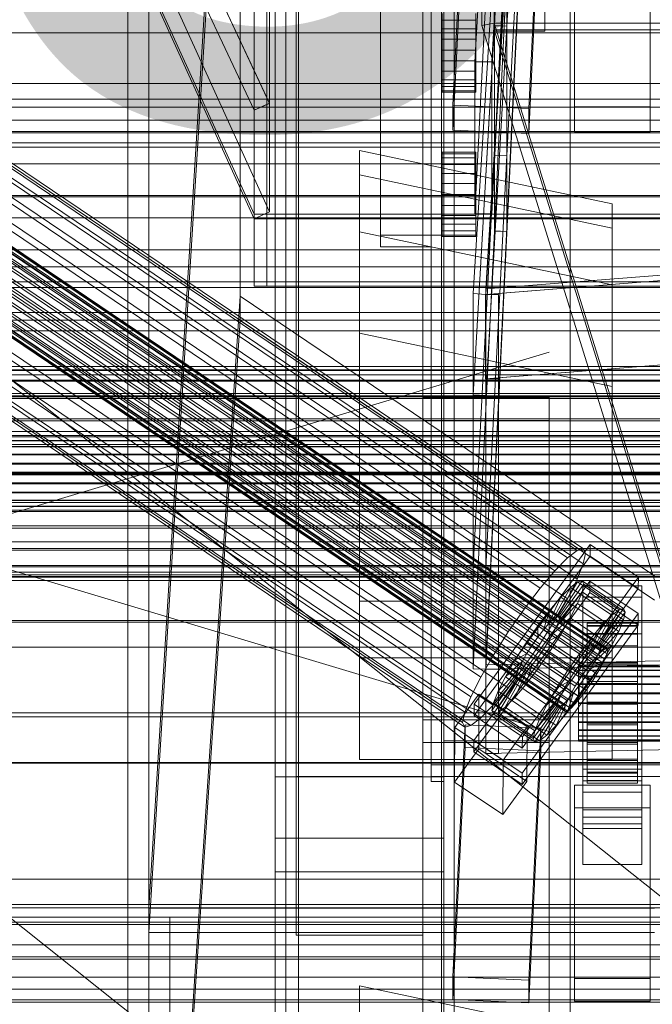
# Model space of a CAD drawing. Header units: millimetres. Extents: x -3490 to 61924, y -72580 to 6847.
# Tile 97 of 256: x -281 to -130, y -35410 to -35176. Entities that reach past the tile are written whole.
import ezdxf

# ---------------------------------------------------------------- set-up
doc = ezdxf.new("R2010")
doc.units = ezdxf.units.MM
for name, color, linetype, lineweight in [('COTAS_O', 1, 'Continuous', 0), ('COTAS_P', 1, 'Continuous', 0), ('frontal_bajante_movil', 7, 'Continuous', 0), ('frontal_briquetadora', 7, 'Continuous', 0), ('frontal_C01', 7, 'Continuous', 0), ('frontal_C02', 7, 'Continuous', 0), ('frontal_C03', 7, 'Continuous', 0), ('frontal_C05', 7, 'Continuous', 0), ('frontal_mix-C02', 7, 'Continuous', 0), ('frontal_secador', 7, 'Continuous', 0), ('frontal_tolva-C01', 7, 'Continuous', 0)]:
    doc.layers.add(name, color=color, linetype=linetype, lineweight=lineweight)
doc.dimstyles.new('R19_100', dxfattribs={"dimtxt": 250, "dimasz": 150, "dimexe": 150, "dimexo": 80, "dimgap": 100, "dimtad": 1, "dimtih": 1, "dimtoh": 1, "dimdsep": 46, "dimcen": 0.09, "dimadec": 0, "dimazin": 0, "dimtfac": 1, "dimtdec": 4, "dimtofl": 0, "dimtmove": 0, "dimatfit": 3, "dimfxl": 1, "dimtolj": 1, "dimtzin": 0, "dimarcsym": 0})

# ---------------------------------------------------------------- blocks, each defined once
blk = doc.blocks.new('DIM_R29_52')
at = {"layer": 'COTAS_P'}
for p, q in [((-1750, -34600), (-1600, -34555)), ((2600, -34600), (2450, -34555)), ((-1750, -35500), (-1750, -34600)), ((-1750, -34600), (2600, -34600)), ((-1750, -34600), (-1600, -34645)), ((2600, -34600), (2450, -34645)), ((2600, -35500), (2600, -34600))]:
    blk.add_line(p, q, dxfattribs=at)
blk.add_text('4350 P', height=250, dxfattribs=at).set_placement((425, -34500))
blk = doc.blocks.new('DIM_R29_59')
at = {"layer": 'COTAS_O'}
for p, q in [((-1850, -34900), (-1850, -35600)), ((-150, -34900), (-150, -35600)), ((-1850, -35600), (-1700, -35555)), ((-150, -35600), (-300, -35555)), ((-150, -35600), (-1850, -35600)), ((-1850, -35600), (-1700, -35645)), ((-150, -35600), (-300, -35645))]:
    blk.add_line(p, q, dxfattribs=at)
blk.add_text('1700 O', height=250, rotation=180, dxfattribs=at).set_placement((-1000, -35700))
blk = doc.blocks.new('DIM_R29_63')
at = {"layer": 'COTAS_O'}
for p, q in [((-1480, -35300), (-1330, -35255)), ((490, -35300), (340, -35255)), ((-1480, -36000), (-1480, -35300)), ((-1480, -35300), (490, -35300)), ((-1480, -35300), (-1330, -35345)), ((490, -35300), (340, -35345)), ((490, -36000), (490, -35300))]:
    blk.add_line(p, q, dxfattribs=at)
blk.add_text('1970 O', height=250, dxfattribs=at).set_placement((-495, -35200))
blk = doc.blocks.new('DIM_R29_65')
at = {"layer": 'COTAS_O'}
for p, q in [((-1400, -35300), (-1250, -35255)), ((1400, -35300), (1250, -35255)), ((-1400, -36000), (-1400, -35300)), ((-1400, -35300), (1400, -35300)), ((-1400, -35300), (-1250, -35345)), ((1400, -35300), (1250, -35345)), ((1400, -36000), (1400, -35300))]:
    blk.add_line(p, q, dxfattribs=at)
blk.add_text('2800 O', height=250, dxfattribs=at).set_placement((0, -35200))
blk = doc.blocks.new('DIM_R29_66')
at = {"layer": 'COTAS_P'}
for p, q in [((-305, -34680), (395, -34680)), ((395, -34680), (350, -34830)), ((395, -36000), (395, -34680)), ((395, -34680), (440, -34830)), ((395, -36000), (350, -35850)), ((395, -36000), (440, -35850)), ((-305, -36000), (395, -36000))]:
    blk.add_line(p, q, dxfattribs=at)
blk.add_text('1320 P', height=250, rotation=90, dxfattribs=at).set_placement((295, -35340))
blk = doc.blocks.new('DIM_R29_67')
at = {"layer": 'COTAS_P'}
for p, q in [((-305, -35300), (-155, -35255)), ((345, -35300), (195, -35255)), ((-305, -36000), (-305, -35300)), ((-305, -35300), (345, -35300)), ((-305, -35300), (-155, -35345)), ((345, -35300), (195, -35345)), ((345, -36000), (345, -35300))]:
    blk.add_line(p, q, dxfattribs=at)
blk.add_text('650 P', height=250, dxfattribs=at).set_placement((20, -35200))

msp = doc.modelspace()

# ---------------------------------------------------------------- linework, layer by layer
at = {"layer": 'frontal_bajante_movil'}
for p, q in [((-195, -35227.232), (-195, -34680)), ((-183, -34680), (-183, -35227.232)), ((-180, -35227.232), (-180, -34680)), ((-195, -34682.819), (-195, -35230.051)), ((-183, -35230.051), (-183, -34682.819)), ((-215, -35355.689), (-215, -34808.457)), ((-185, -34808.457), (-185, -35355.689)), ((-183, -35356.81), (-183, -34809.578)), ((-180, -34809.578), (-180, -35356.81)), ((-215, -34846.045), (-215, -35393.277)), ((-185, -35393.277), (-185, -34846.045)), ((-220, -35775), (-220, -34903.821)), ((-180, -35775), (-180, -34903.821)), ((-170.939, -34903.924), (-170.939, -35177.54)), ((-168, -35176.975), (-168, -34903.359)), ((-168, -34905.239), (-168, -35178.855)), ((-156, -35178.855), (-156, -34905.239)), ((-255, -35775), (-255, -35000)), ((-180, -35347.232), (-180, -35159.121)), ((-183, -35352.87), (-183, -35164.759)), ((-180, -35164.759), (-180, -35352.87)), ((-183, -35167.578), (-183, -35355.689)), ((-168, -35176.975), (-170.939, -35177.54)), ((-170.939, -35177.54), (-82.939, -35460.565)), ((-168, -35176.036), (-168, -35178.855)), ((-80, -35460), (-168, -35176.975)), ((208, -35176.975), (-168, -35176.975)), ((-168, -35178.586), (-168, -35176.975)), ((-156, -35176.036), (-156, -35178.855)), ((-168, -35178.586), (208, -35178.586)), ((-80, -35461.611), (-168, -35178.586)), ((-168, -35178.855), (-156, -35178.855)), ((-183, -35227.232), (-195, -35227.232)), ((-195, -35227.232), (-195, -35230.051)), ((-183, -35227.232), (-183, -35356.81)), ((-183, -35227.232), (-180, -35227.232)), ((-183, -35227.232), (-183, -35230.051)), ((-180, -35356.81), (-180, -35227.232)), ((-195, -35230.051), (-183, -35230.051)), ((-305, -35325), (345, -35325)), ((-305, -35325), (-185, -35325)), ((-185, -35380), (-185, -35325)), ((220, -35347.232), (-180, -35347.232)), ((-180, -35347.232), (-180, -35352.87)), ((223, -35352.87), (-183, -35352.87)), ((-183, -35352.87), (-183, -35355.689)), ((-180, -35352.87), (220, -35352.87)), ((-220, -35355.701), (-220, -35370.259)), ((-220, -35378.259), (-220, -35355.701)), ((-220, -35355.701), (-180, -35355.701)), ((-185, -35355.689), (-215, -35355.689)), ((-215, -35355.689), (-215, -35393.277)), ((-185, -35355.689), (-185, -35393.277)), ((-183, -35355.689), (223, -35355.689)), ((-180, -35370.259), (-180, -35355.701)), ((-180, -35355.701), (-180, -35378.259)), ((-183, -35356.81), (-180, -35356.81)), ((-220, -35370.259), (-220, -35378.259)), ((-220, -35370.259), (-180, -35370.259)), ((-180, -35378.259), (-180, -35370.259)), ((-220, -35378.259), (-180, -35378.259)), ((-220, -35775), (-220, -35378.259)), ((-180, -35775), (-180, -35378.259)), ((-305, -35380), (345, -35380)), ((-305, -35380), (-185, -35380)), ((-305, -35386), (345, -35386)), ((-305, -35389), (345, -35389)), ((-285, -35389), (-245, -35389)), ((-245, -35389), (285, -35389)), ((-245, -35429), (-245, -35389)), ((-215, -35393.277), (-185, -35393.277))]:
    msp.add_line(p, q, dxfattribs=at)
at = {"layer": 'frontal_briquetadora'}
for p, q in [((-674.804, -34950), (340, -35756.525)), ((-720.639, -35041.307), (340, -35884.261))]:
    msp.add_line(p, q, dxfattribs=at)
at = {"layer": 'frontal_C01'}
for p, q in [((-250, -33373.251), (-250, -35948.844)), ((-250, -35953.656), (-250, -33378.064)), ((-228.298, -34979.106), (-228.298, -35241.719)), ((-228.298, -35247.5), (-228.298, -34984.887)), ((-332.629, -35177.699), (-148.32, -35302.034)), ((-331.181, -35177.349), (-146.872, -35301.684)), ((-334.938, -35179.464), (-150.629, -35303.799)), ((-330.692, -35178.439), (-146.383, -35302.774)), ((-357.415, -35182.873), (-143.617, -35327.102)), ((-356.348, -35181.789), (-142.549, -35326.017)), ((-355.53, -35181.164), (-141.731, -35325.392)), ((-355.022, -35182.296), (-141.224, -35326.524)), ((-355.017, -35181.04), (-141.218, -35325.268)), ((-354.844, -35181.426), (-141.045, -35325.654)), ((-337.95, -35182.524), (-153.641, -35306.859)), ((-331.197, -35180.894), (-146.887, -35305.229)), ((-358.659, -35184.343), (-144.861, -35328.571)), ((-356.363, -35185.221), (-142.565, -35329.449)), ((-355.541, -35183.59), (-141.742, -35327.818)), ((-332.659, -35184.547), (-148.35, -35308.882)), ((-146.196, -35330.325), (-359.995, -35186.097)), ((-357.434, -35187.076), (-143.635, -35331.305)), ((-341.461, -35186.671), (-157.152, -35311.006)), ((-361.332, -35188.017), (-147.533, -35332.245)), ((-358.68, -35189.031), (-144.881, -35333.259)), ((-334.981, -35189.149), (-150.672, -35313.483)), ((-363.648, -35191.827), (-149.85, -35336.055)), ((-362.578, -35189.971), (-148.779, -35334.199)), ((-360.017, -35190.95), (-146.218, -35335.179)), ((-160.922, -35315.957), (-345.231, -35191.622)), ((-364.471, -35193.457), (-150.672, -35337.686)), ((-362.596, -35194.174), (-148.798, -35338.402)), ((-361.352, -35192.705), (-147.554, -35336.933)), ((-338.003, -35194.386), (-153.694, -35318.72)), ((-365.168, -35195.621), (-151.369, -35339.85)), ((-364.995, -35196.008), (-151.196, -35340.236)), ((-364.989, -35194.752), (-151.191, -35338.98)), ((-364.482, -35195.884), (-150.683, -35340.112)), ((-363.664, -35195.258), (-149.865, -35339.487)), ((-349.002, -35197.04), (-164.693, -35321.375)), ((-341.52, -35199.901), (-157.211, -35324.236)), ((-352.519, -35202.555), (-168.21, -35326.89)), ((430, -35205.382), (-430, -35205.382)), ((-345.291, -35205.319), (-160.982, -35329.653)), ((-355.541, -35207.792), (-171.232, -35332.127)), ((-200, -35308.257), (-200, -35207.198)), ((-200, -35207.198), (-140, -35219.826)), ((-200, -35212.975), (-200, -35207.198)), ((430, -35210.382), (-430, -35210.382)), ((-349.061, -35210.27), (-164.752, -35334.605)), ((-357.863, -35212.394), (-173.554, -35336.729)), ((-200, -35314.034), (-200, -35212.975)), ((-200, -35212.975), (-140, -35225.603)), ((-200, -35226.457), (-200, -35212.975)), ((-352.572, -35214.417), (-168.263, -35338.752)), ((-359.326, -35216.047), (-175.016, -35340.381)), ((-355.584, -35217.477), (-171.275, -35341.812)), ((-359.83, -35218.502), (-175.521, -35342.836)), ((-359.341, -35219.592), (-175.032, -35343.926)), ((-357.893, -35219.242), (-173.584, -35343.577)), ((-140, -35219.826), (-140, -35308.257)), ((-140, -35219.826), (-140, -35225.603)), ((-200, -35327.516), (-200, -35226.457)), ((-200, -35226.457), (-140, -35239.085)), ((-200, -35250.531), (-200, -35226.457)), ((-140, -35225.603), (-140, -35314.034)), ((-140, -35225.603), (-140, -35239.085)), ((-140, -35239.085), (-140, -35327.516)), ((-140, -35239.085), (-140, -35263.159)), ((-228.298, -35241.719), (-250, -35565.195)), ((-130, -35308.031), (-228.298, -35241.719)), ((-228.298, -35241.719), (-228.298, -35247.5)), ((-250, -35570.976), (-228.298, -35247.5)), ((-228.298, -35247.5), (-130, -35313.812)), ((-140, -35263.159), (-200, -35250.531)), ((-200, -35250.531), (-200, -35351.59)), ((-311.15, -35258.389), (311.15, -35258.389)), ((-311.15, -35259.18), (311.15, -35259.18)), ((-311.15, -35259.328), (311.15, -35259.328)), ((430, -35260.382), (-430, -35260.382)), ((-311.15, -35261.649), (311.15, -35261.649)), ((-311.15, -35261.933), (311.15, -35261.933)), ((-140, -35351.59), (-140, -35263.159)), ((430, -35265.382), (-430, -35265.382)), ((-311.15, -35265.626), (311.15, -35265.626)), ((-311.15, -35266.029), (311.15, -35266.029)), ((-185, -35271.198), (-185, -35265.806)), ((-185, -35265.806), (-155, -35265.806)), ((-185, -35666.702), (-185, -35265.806)), ((-155, -35265.806), (-155, -35271.198)), ((-155, -35265.806), (-155, -35666.702)), ((-311.15, -35270.841), (311.15, -35270.841)), ((-311.15, -35271.334), (311.15, -35271.334)), ((-155, -35271.198), (-185, -35271.198)), ((-185, -35271.198), (-185, -35672.095)), ((-155, -35672.095), (-155, -35271.198)), ((-440, -35274.788), (440, -35274.788)), ((-440, -35275.068), (440, -35275.068)), ((-440, -35275.12), (440, -35275.12)), ((-440, -35275.943), (440, -35275.943)), ((-440, -35276.044), (440, -35276.044)), ((-440, -35277.352), (440, -35277.352)), ((-440, -35277.495), (440, -35277.495)), ((311.15, -35276.939), (-311.15, -35276.939)), ((-311.15, -35277.488), (311.15, -35277.488)), ((-440, -35279.2), (440, -35279.2)), ((-440, -35279.374), (440, -35279.374)), ((440, -35281.36), (-440, -35281.36)), ((-440, -35281.555), (440, -35281.555)), ((-440, -35283.686), (440, -35283.686)), ((-440, -35283.888), (440, -35283.888)), ((-311.15, -35283.503), (311.15, -35283.503)), ((-311.15, -35284.071), (311.15, -35284.071)), ((-440, -35286.019), (440, -35286.019)), ((-440, -35286.213), (440, -35286.213)), ((-440, -35288.199), (440, -35288.199)), ((-440, -35288.374), (440, -35288.374)), ((-440, -35290.079), (440, -35290.079)), ((-440, -35290.222), (440, -35290.222)), ((-311.15, -35290.086), (311.15, -35290.086)), ((-440, -35291.53), (440, -35291.53)), ((-440, -35291.631), (440, -35291.631)), ((-440, -35292.454), (440, -35292.454)), ((-440, -35292.506), (440, -35292.506)), ((-311.15, -35290.635), (311.15, -35290.635)), ((-440, -35292.786), (440, -35292.786)), ((-311.15, -35296.24), (311.15, -35296.24)), ((-311.15, -35296.732), (311.15, -35296.732)), ((-311.15, -35301.545), (311.15, -35301.545)), ((-311.15, -35301.947), (311.15, -35301.947)), ((-172.809, -35338.517), (-145.277, -35300.663)), ((-148.32, -35302.034), (-146.872, -35301.684)), ((-146.872, -35301.684), (-146.383, -35302.774)), ((-145.289, -35303.359), (-145.277, -35300.663)), ((-145.277, -35300.663), (-133.809, -35308.399)), ((-145.289, -35303.359), (-172.821, -35341.213)), ((-153.641, -35306.859), (-150.629, -35303.799)), ((-150.629, -35303.799), (-148.32, -35302.034)), ((-146.383, -35302.774), (-146.887, -35305.229)), ((-133.821, -35311.095), (-145.289, -35303.359)), ((-311.15, -35305.64), (311.15, -35305.64)), ((-311.15, -35305.925), (311.15, -35305.925)), ((-146.887, -35305.229), (-148.35, -35308.882)), ((-450, -35307.834), (450, -35307.834)), ((-311.15, -35308.246), (311.15, -35308.246)), ((-311.15, -35308.394), (311.15, -35308.394)), ((-140, -35308.257), (-200, -35308.257)), ((-200, -35308.257), (-200, -35314.034)), ((-133.809, -35308.399), (-161.341, -35346.253)), ((-157.152, -35311.006), (-153.641, -35306.859)), ((-148.35, -35308.882), (-150.672, -35313.483)), ((-140, -35314.034), (-140, -35308.257)), ((-133.809, -35308.399), (-133.821, -35311.095)), ((-311.15, -35309.185), (311.15, -35309.185)), ((-172.847, -35347.145), (-145.315, -35309.29)), ((-161.353, -35348.949), (-133.821, -35311.095)), ((-160.922, -35315.957), (-157.152, -35311.006)), ((-154.017, -35318.281), (-149.953, -35310.798)), ((-153.199, -35317.656), (-148.226, -35309.478)), ((-152.686, -35317.532), (-147.143, -35309.216)), ((-152.513, -35317.918), (-146.777, -35310.032)), ((-149.953, -35310.798), (-152.207, -35313.087)), ((-148.226, -35309.478), (-149.953, -35310.798)), ((-149.953, -35310.798), (-140.123, -35317.429)), ((-147.143, -35309.216), (-148.226, -35309.478)), ((-148.226, -35309.478), (-138.396, -35316.109)), ((-147.155, -35311.868), (-146.777, -35310.032)), ((-147.143, -35309.216), (-137.313, -35315.847)), ((-146.777, -35310.032), (-147.143, -35309.216)), ((-147, -35313.157), (-147, -35310.461)), ((-147, -35310.461), (-133, -35310.461)), ((-147, -35356.683), (-147, -35310.461)), ((-146.777, -35310.032), (-136.948, -35316.663)), ((-145.327, -35311.986), (-145.315, -35309.29)), ((-145.315, -35309.29), (-133.847, -35317.027)), ((-133, -35310.461), (-133, -35313.157)), ((-133, -35310.461), (-133, -35356.683)), ((-145.327, -35311.986), (-172.859, -35349.841)), ((-155.085, -35319.365), (-152.207, -35313.087)), ((-152.207, -35313.087), (-154.833, -35316.189)), ((-150.672, -35313.483), (-153.694, -35318.72)), ((-152.692, -35318.788), (-147.155, -35311.868)), ((-152.207, -35313.087), (-142.377, -35319.718)), ((-148.249, -35314.6), (-147.155, -35311.868)), ((-147.155, -35311.868), (-137.325, -35318.499)), ((-133, -35313.157), (-147, -35313.157)), ((-147, -35313.157), (-147, -35359.38)), ((-133.859, -35319.723), (-145.327, -35311.986)), ((-133, -35359.38), (-133, -35313.157)), ((-140, -35314.034), (-200, -35314.034)), ((-200, -35314.034), (-200, -35327.516)), ((-164.693, -35321.375), (-160.922, -35315.957)), ((-153.21, -35320.082), (-148.249, -35314.6)), ((-149.985, -35318.043), (-148.249, -35314.6)), ((-148.249, -35314.6), (-138.419, -35321.232)), ((-137.313, -35315.847), (-142.856, -35324.163)), ((-140, -35327.516), (-140, -35314.034)), ((-138.396, -35316.109), (-137.313, -35315.847)), ((-137.313, -35315.847), (-136.948, -35316.663)), ((-133.847, -35317.027), (-161.379, -35354.881)), ((-154.833, -35316.189), (-157.653, -35319.893)), ((-156.329, -35320.835), (-154.833, -35316.189)), ((-155.085, -35319.365), (-154.017, -35318.281)), ((-154.833, -35316.189), (-145.003, -35322.821)), ((-154.033, -35321.713), (-149.985, -35318.043)), ((-154.017, -35318.281), (-153.199, -35317.656)), ((-144.188, -35324.912), (-154.017, -35318.281)), ((-153.199, -35317.656), (-152.686, -35317.532)), ((-143.369, -35324.287), (-153.199, -35317.656)), ((-152.513, -35317.918), (-152.692, -35318.788)), ((-142.856, -35324.163), (-152.686, -35317.532)), ((-152.686, -35317.532), (-152.513, -35317.918)), ((-142.683, -35324.549), (-152.513, -35317.918)), ((-152.246, -35321.96), (-149.985, -35318.043)), ((-149.985, -35318.043), (-140.156, -35324.674)), ((-140.123, -35317.429), (-144.188, -35324.912)), ((-138.396, -35316.109), (-143.369, -35324.287)), ((-136.948, -35316.663), (-142.683, -35324.549)), ((-142.377, -35319.718), (-140.123, -35317.429)), ((-140.123, -35317.429), (-138.396, -35316.109)), ((-136.948, -35316.663), (-137.325, -35318.499)), ((-133.847, -35317.027), (-133.859, -35319.723)), ((450, -35318.618), (-450, -35318.618)), ((-161.391, -35357.577), (-133.859, -35319.723)), ((-157.653, -35319.893), (-160.474, -35323.946)), ((-157.653, -35319.893), (-157.665, -35322.589)), ((-147.823, -35326.524), (-157.653, -35319.893)), ((-153.694, -35318.72), (-157.211, -35324.236)), ((-156.329, -35320.835), (-155.085, -35319.365)), ((-145.255, -35325.997), (-155.085, -35319.365)), ((-153.21, -35320.082), (-154.033, -35321.713)), ((-152.692, -35318.788), (-153.21, -35320.082)), ((-143.38, -35326.713), (-153.21, -35320.082)), ((-142.862, -35325.419), (-152.692, -35318.788)), ((-147, -35321.785), (-147, -35319.089)), ((-147, -35319.089), (-133, -35319.089)), ((-147, -35365.311), (-147, -35319.089)), ((-146, -35329.272), (-146, -35319.272)), ((-146, -35319.272), (-146, -35319.865)), ((-146, -35319.272), (-134, -35319.272)), ((-146, -35319.975), (-146, -35319.272)), ((-146, -35329.552), (-146, -35319.865)), ((-146, -35319.865), (-146, -35321.711)), ((-146, -35319.865), (-134, -35319.865)), ((-146, -35329.604), (-146, -35319.975)), ((-146, -35319.975), (-134, -35319.975)), ((-146, -35321.924), (-146, -35319.975)), ((-142.377, -35319.718), (-145.255, -35325.997)), ((-145.003, -35322.821), (-142.377, -35319.718)), ((-137.325, -35318.499), (-142.862, -35325.419)), ((-137.325, -35318.499), (-138.419, -35321.232)), ((-134, -35319.865), (-134, -35319.272)), ((-134, -35319.272), (-134, -35329.272)), ((-134, -35319.272), (-134, -35319.975)), ((-134, -35321.711), (-134, -35319.865)), ((-134, -35319.865), (-134, -35329.552)), ((-134, -35319.975), (-134, -35329.604)), ((-134, -35319.975), (-134, -35321.924)), ((-133, -35319.089), (-133, -35321.785)), ((-133, -35319.089), (-133, -35365.311)), ((-168.21, -35326.89), (-164.693, -35321.375)), ((-159.001, -35324.509), (-157.665, -35322.589)), ((-157.665, -35322.589), (-156.329, -35320.835)), ((-157.665, -35322.589), (-147.835, -35329.22)), ((-146.499, -35327.466), (-156.329, -35320.835)), ((-154.033, -35321.713), (-155.103, -35323.568)), ((-155.103, -35323.568), (-152.246, -35321.96)), ((-154.877, -35326.086), (-152.246, -35321.96)), ((-144.203, -35328.344), (-154.033, -35321.713)), ((-152.246, -35321.96), (-142.416, -35328.591)), ((-147.823, -35326.524), (-145.003, -35322.821)), ((-133, -35321.785), (-147, -35321.785)), ((-147, -35321.785), (-147, -35368.007)), ((-145.003, -35322.821), (-146.499, -35327.466)), ((-146, -35330.427), (-146, -35321.711)), ((-146, -35321.711), (-146, -35324.687)), ((-146, -35321.711), (-134, -35321.711)), ((-146, -35330.528), (-146, -35321.924)), ((-146, -35321.924), (-134, -35321.924)), ((-146, -35324.987), (-146, -35321.924)), ((-138.419, -35321.232), (-143.38, -35326.713)), ((-138.419, -35321.232), (-140.156, -35324.674)), ((-134, -35324.687), (-134, -35321.711)), ((-134, -35321.711), (-134, -35330.427)), ((-134, -35321.924), (-134, -35330.528)), ((-134, -35321.924), (-134, -35324.987)), ((-133, -35368.007), (-133, -35321.785)), ((-160.474, -35323.946), (-163.105, -35328.071)), ((-157.211, -35324.236), (-160.982, -35329.653)), ((-159.001, -35324.509), (-160.474, -35323.946)), ((-160.474, -35323.946), (-150.644, -35330.577)), ((-160.247, -35326.463), (-159.001, -35324.509)), ((-149.171, -35331.14), (-159.001, -35324.509)), ((-155.103, -35323.568), (-156.35, -35325.522)), ((-145.274, -35330.199), (-155.103, -35323.568)), ((-146, -35331.836), (-146, -35324.687)), ((-146, -35324.687), (-146, -35328.588)), ((-146, -35324.687), (-134, -35324.687)), ((-146, -35331.979), (-146, -35324.987)), ((-146, -35324.987), (-134, -35324.987)), ((-146, -35328.956), (-146, -35324.987)), ((-144.188, -35324.912), (-145.255, -35325.997)), ((-140.156, -35324.674), (-144.203, -35328.344)), ((-143.369, -35324.287), (-144.188, -35324.912)), ((-142.856, -35324.163), (-143.369, -35324.287)), ((-142.862, -35325.419), (-142.683, -35324.549)), ((-142.683, -35324.549), (-142.856, -35324.163)), ((-140.156, -35324.674), (-142.416, -35328.591)), ((-141.731, -35325.392), (-141.218, -35325.268)), ((-141.218, -35325.268), (-141.045, -35325.654)), ((-134, -35328.588), (-134, -35324.687)), ((-134, -35324.687), (-134, -35331.836)), ((-134, -35324.987), (-134, -35331.979)), ((-134, -35324.987), (-134, -35328.956)), ((-140, -35327.516), (-200, -35327.516)), ((-200, -35327.516), (-200, -35351.59)), ((-171.232, -35332.127), (-168.21, -35326.89)), ((-160.247, -35326.463), (-163.105, -35328.071)), ((-161.318, -35328.319), (-160.247, -35326.463)), ((-150.417, -35333.094), (-160.247, -35326.463)), ((-157.686, -35327.442), (-159.022, -35329.196)), ((-157.698, -35330.138), (-154.877, -35326.086)), ((-157.686, -35327.442), (-157.698, -35330.138)), ((-156.35, -35325.522), (-157.686, -35327.442)), ((-147.856, -35334.073), (-157.686, -35327.442)), ((-156.35, -35325.522), (-154.877, -35326.086)), ((-146.52, -35332.154), (-156.35, -35325.522)), ((-154.877, -35326.086), (-145.047, -35332.717)), ((-150.644, -35330.577), (-147.823, -35326.524)), ((-147.835, -35329.22), (-147.823, -35326.524)), ((-146.499, -35327.466), (-147.835, -35329.22)), ((-145.255, -35325.997), (-146.499, -35327.466)), ((-144.861, -35328.571), (-143.617, -35327.102)), ((-144.203, -35328.344), (-143.38, -35326.713)), ((-143.617, -35327.102), (-142.549, -35326.017)), ((-143.38, -35326.713), (-142.862, -35325.419)), ((-142.549, -35326.017), (-141.731, -35325.392)), ((-141.224, -35326.524), (-141.742, -35327.818)), ((-141.045, -35325.654), (-141.224, -35326.524)), ((-140, -35351.59), (-140, -35327.516)), ((-162.14, -35329.949), (-167.102, -35335.431)), ((-163.105, -35328.071), (-165.365, -35331.989)), ((-161.318, -35328.319), (-165.365, -35331.989)), ((-160.982, -35329.653), (-164.752, -35334.605)), ((-163.105, -35328.071), (-153.275, -35334.702)), ((-162.659, -35331.243), (-162.14, -35329.949)), ((-162.14, -35329.949), (-161.318, -35328.319)), ((-152.311, -35336.58), (-162.14, -35329.949)), ((-151.488, -35334.95), (-161.318, -35328.319)), ((-159.022, -35329.196), (-160.518, -35333.842)), ((-159.022, -35329.196), (-160.266, -35330.666)), ((-149.192, -35335.828), (-159.022, -35329.196)), ((-147.835, -35329.22), (-149.171, -35331.14)), ((-148, -35329.604), (-148, -35329.272)), ((-148, -35329.272), (-148, -35329.552)), ((-148, -35329.272), (148, -35329.272)), ((-148, -35329.552), (-148, -35330.427)), ((-148, -35329.552), (148, -35329.552)), ((-148, -35330.528), (-148, -35329.604)), ((-148, -35329.604), (148, -35329.604)), ((-146.196, -35330.325), (-144.861, -35328.571)), ((-146, -35333.684), (-146, -35328.588)), ((-146, -35328.588), (-146, -35333.148)), ((-146, -35328.588), (-134, -35328.588)), ((-146, -35333.859), (-146, -35328.956)), ((-146, -35328.956), (-134, -35328.956)), ((-146, -35333.559), (-146, -35328.956)), ((-146, -35329.552), (-146, -35329.272)), ((-134, -35329.272), (-146, -35329.272)), ((-146, -35329.272), (-146, -35329.604)), ((-146, -35330.427), (-146, -35329.552)), ((-134, -35329.552), (-146, -35329.552)), ((-134, -35329.604), (-146, -35329.604)), ((-146, -35329.604), (-146, -35330.528)), ((-145.274, -35330.199), (-144.203, -35328.344)), ((-142.416, -35328.591), (-145.274, -35330.199)), ((-142.416, -35328.591), (-145.047, -35332.717)), ((-142.565, -35329.449), (-143.635, -35331.305)), ((-141.742, -35327.818), (-142.565, -35329.449)), ((-134, -35333.148), (-134, -35328.588)), ((-134, -35328.588), (-134, -35333.684)), ((-134, -35328.956), (-134, -35333.859)), ((-134, -35328.956), (-134, -35333.559)), ((-134, -35329.272), (-134, -35329.552)), ((-134, -35329.604), (-134, -35329.272)), ((-134, -35329.552), (-134, -35330.427)), ((-134, -35330.528), (-134, -35329.604)), ((-173.554, -35336.729), (-171.232, -35332.127)), ((-162.837, -35332.113), (-168.573, -35340)), ((-162.659, -35331.243), (-168.196, -35338.163)), ((-165.365, -35331.989), (-167.102, -35335.431)), ((-161.333, -35331.75), (-165.397, -35339.233)), ((-165.365, -35331.989), (-155.535, -35338.62)), ((-160.266, -35330.666), (-163.144, -35336.944)), ((-162.837, -35332.113), (-162.659, -35331.243)), ((-162.664, -35332.499), (-162.837, -35332.113)), ((-153.008, -35338.744), (-162.837, -35332.113)), ((-152.829, -35337.875), (-162.659, -35331.243)), ((-161.333, -35331.75), (-162.151, -35332.376)), ((-160.266, -35330.666), (-161.333, -35331.75)), ((-151.503, -35338.381), (-161.333, -35331.75)), ((-160.518, -35333.842), (-157.698, -35330.138)), ((-150.436, -35337.297), (-160.266, -35330.666)), ((-157.698, -35330.138), (-147.868, -35336.769)), ((-153.275, -35334.702), (-150.644, -35330.577)), ((-150.644, -35330.577), (-149.171, -35331.14)), ((-149.171, -35331.14), (-150.417, -35333.094)), ((-148.779, -35334.199), (-147.533, -35332.245)), ((-148, -35330.427), (-148, -35331.836)), ((-148, -35330.427), (148, -35330.427)), ((-148, -35331.979), (-148, -35330.528)), ((-148, -35330.528), (148, -35330.528)), ((-148, -35331.836), (-148, -35333.684)), ((-148, -35331.836), (148, -35331.836)), ((-148, -35333.859), (-148, -35331.979)), ((-148, -35331.979), (148, -35331.979)), ((-147.856, -35334.073), (-146.52, -35332.154)), ((-147.533, -35332.245), (-146.196, -35330.325)), ((-146.52, -35332.154), (-145.274, -35330.199)), ((-145.047, -35332.717), (-146.52, -35332.154)), ((-146, -35331.836), (-146, -35330.427)), ((-134, -35330.427), (-146, -35330.427)), ((-134, -35330.528), (-146, -35330.528)), ((-146, -35330.528), (-146, -35331.979)), ((-146, -35333.684), (-146, -35331.836)), ((-134, -35331.836), (-146, -35331.836)), ((-134, -35331.979), (-146, -35331.979)), ((-146, -35331.979), (-146, -35333.859)), ((-143.635, -35331.305), (-144.881, -35333.259)), ((-134, -35330.427), (-134, -35331.836)), ((-134, -35331.979), (-134, -35330.528)), ((-134, -35331.836), (-134, -35333.684)), ((-134, -35333.859), (-134, -35331.979)), ((-164.752, -35334.605), (-168.263, -35338.752)), ((-162.664, -35332.499), (-168.208, -35340.815)), ((-162.151, -35332.376), (-167.125, -35340.554)), ((-163.144, -35336.944), (-160.518, -35333.842)), ((-162.151, -35332.376), (-162.664, -35332.499)), ((-152.835, -35339.131), (-162.664, -35332.499)), ((-152.321, -35339.007), (-162.151, -35332.376)), ((-160.518, -35333.842), (-150.688, -35340.473)), ((-153.275, -35334.702), (-150.417, -35333.094)), ((-150.417, -35333.094), (-151.488, -35334.95)), ((-149.85, -35336.055), (-148.779, -35334.199)), ((-149.192, -35335.828), (-147.856, -35334.073)), ((-148, -35333.684), (-148, -35335.845)), ((-148, -35333.684), (148, -35333.684)), ((-148, -35336.039), (-148, -35333.859)), ((-148, -35333.859), (148, -35333.859)), ((-145.047, -35332.717), (-147.868, -35336.769)), ((-147.868, -35336.769), (-147.856, -35334.073)), ((-144.881, -35333.259), (-146.218, -35335.179)), ((-146, -35333.148), (-146, -35335.845)), ((-134, -35333.148), (-146, -35333.148)), ((-146, -35333.148), (-146, -35338.058)), ((-146, -35336.039), (-146, -35333.559)), ((-146, -35333.559), (-134, -35333.559)), ((-146, -35338.484), (-146, -35333.559)), ((-146, -35335.845), (-146, -35333.684)), ((-134, -35333.684), (-146, -35333.684)), ((-134, -35333.859), (-146, -35333.859)), ((-146, -35333.859), (-146, -35336.039)), ((-134, -35335.845), (-134, -35333.148)), ((-134, -35338.058), (-134, -35333.148)), ((-134, -35333.559), (-134, -35336.039)), ((-134, -35333.559), (-134, -35338.484)), ((-134, -35333.684), (-134, -35335.845)), ((-134, -35336.039), (-134, -35333.859)), ((-177.394, -35344.017), (-171.658, -35336.131)), ((-175.016, -35340.381), (-173.554, -35336.729)), ((-171.715, -35349.072), (-171.658, -35336.131)), ((-171.658, -35336.131), (-160.19, -35343.867)), ((-167.102, -35335.431), (-168.196, -35338.163)), ((-167.102, -35335.431), (-157.272, -35342.062)), ((-165.397, -35339.233), (-163.144, -35336.944)), ((-163.144, -35336.944), (-153.314, -35343.575)), ((-157.272, -35342.062), (-152.311, -35336.58)), ((-155.535, -35338.62), (-153.275, -35334.702)), ((-155.535, -35338.62), (-151.488, -35334.95)), ((-152.311, -35336.58), (-152.829, -35337.875)), ((-151.488, -35334.95), (-152.311, -35336.58)), ((-150.688, -35340.473), (-149.192, -35335.828)), ((-147.868, -35336.769), (-150.688, -35340.473)), ((-150.672, -35337.686), (-149.85, -35336.055)), ((-150.436, -35337.297), (-149.192, -35335.828)), ((-147.554, -35336.933), (-148.798, -35338.402)), ((-148, -35335.845), (-148, -35338.17)), ((148, -35335.845), (-148, -35335.845)), ((-148, -35338.372), (-148, -35336.039)), ((-148, -35336.039), (148, -35336.039)), ((-146.218, -35335.179), (-147.554, -35336.933)), ((-146, -35335.845), (-134, -35335.845)), ((-146, -35338.17), (-146, -35335.845)), ((-134, -35336.039), (-146, -35336.039)), ((-146, -35336.039), (-146, -35338.372)), ((-134, -35335.845), (-134, -35338.17)), ((-134, -35338.372), (-134, -35336.039)), ((-172.809, -35338.517), (-172.821, -35341.213)), ((-161.341, -35346.253), (-172.809, -35338.517)), ((-168.263, -35338.752), (-171.275, -35341.812)), ((-168.196, -35338.163), (-168.573, -35340)), ((-168.196, -35338.163), (-158.366, -35344.794)), ((-167.125, -35340.554), (-165.397, -35339.233)), ((-165.397, -35339.233), (-155.567, -35345.864)), ((-158.743, -35346.631), (-153.008, -35338.744)), ((-158.378, -35347.446), (-152.835, -35339.131)), ((-158.366, -35344.794), (-152.829, -35337.875)), ((-157.295, -35347.185), (-152.321, -35339.007)), ((-157.272, -35342.062), (-155.535, -35338.62)), ((-155.567, -35345.864), (-151.503, -35338.381)), ((-153.314, -35343.575), (-150.436, -35337.297)), ((-152.829, -35337.875), (-153.008, -35338.744)), ((-153.008, -35338.744), (-152.835, -35339.131)), ((-152.835, -35339.131), (-152.321, -35339.007)), ((-152.321, -35339.007), (-151.503, -35338.381)), ((-151.503, -35338.381), (-150.436, -35337.297)), ((-151.369, -35339.85), (-151.191, -35338.98)), ((-151.191, -35338.98), (-150.672, -35337.686)), ((-148.798, -35338.402), (-149.865, -35339.487)), ((-148, -35338.17), (-148, -35340.503)), ((-148, -35338.17), (148, -35338.17)), ((-148, -35340.698), (-148, -35338.372)), ((-148, -35338.372), (148, -35338.372)), ((-146, -35338.17), (-146, -35338.058)), ((-146, -35338.058), (-146, -35342.983)), ((-146, -35338.058), (-134, -35338.058)), ((-146, -35340.503), (-146, -35338.17)), ((-134, -35338.17), (-146, -35338.17)), ((-146, -35338.372), (-146, -35338.484)), ((-134, -35338.372), (-146, -35338.372)), ((-146, -35338.372), (-146, -35340.698)), ((-146, -35338.484), (-134, -35338.484)), ((-146, -35343.394), (-146, -35338.484)), ((-134, -35342.983), (-134, -35338.058)), ((-134, -35338.058), (-134, -35338.17)), ((-134, -35338.17), (-134, -35340.503)), ((-134, -35338.484), (-134, -35338.372)), ((-134, -35340.698), (-134, -35338.372)), ((-134, -35338.484), (-134, -35343.394)), ((450, -35341.538), (-450, -35341.538)), ((-175.521, -35342.836), (-175.016, -35340.381)), ((-172.821, -35341.213), (-161.353, -35348.949)), ((-168.573, -35340), (-168.208, -35340.815)), ((-168.573, -35340), (-158.743, -35346.631)), ((-168.208, -35340.815), (-167.125, -35340.554)), ((-168.208, -35340.815), (-158.378, -35347.446)), ((-167.125, -35340.554), (-157.295, -35347.185)), ((-150.688, -35340.473), (-153.314, -35343.575)), ((-151.196, -35340.236), (-151.369, -35339.85)), ((-150.683, -35340.112), (-151.196, -35340.236)), ((-149.865, -35339.487), (-150.683, -35340.112)), ((-148, -35340.503), (-148, -35342.684)), ((-148, -35340.503), (148, -35340.503)), ((-148, -35342.858), (-148, -35340.698)), ((-148, -35340.698), (148, -35340.698)), ((-146, -35342.684), (-146, -35340.503)), ((-146, -35340.503), (-146, -35342.983)), ((-134, -35340.503), (-146, -35340.503)), ((-146, -35340.698), (-146, -35343.394)), ((-134, -35340.698), (-146, -35340.698)), ((-146, -35340.698), (-146, -35342.858)), ((-134, -35342.983), (-134, -35340.503)), ((-134, -35340.503), (-134, -35342.684)), ((-134, -35343.394), (-134, -35340.698)), ((-134, -35342.858), (-134, -35340.698)), ((-185, -35347.571), (-185, -35342.178)), ((-185, -35342.178), (-155, -35342.178)), ((-185, -35743.543), (-185, -35342.178)), ((-177.811, -35403.162), (-174.943, -35343.373)), ((-177.394, -35344.017), (-177.451, -35356.959)), ((-165.926, -35351.754), (-177.394, -35344.017)), ((-175.032, -35343.926), (-175.521, -35342.836)), ((-173.584, -35343.577), (-175.032, -35343.926)), ((-174.943, -35348.767), (-174.943, -35343.373)), ((-174.943, -35343.373), (-156.962, -35344.173)), ((-171.275, -35341.812), (-173.584, -35343.577)), ((-160.19, -35343.867), (-165.926, -35351.754)), ((-160.19, -35343.867), (-160.247, -35356.809)), ((-158.366, -35344.794), (-157.272, -35342.062)), ((-153.314, -35343.575), (-155.567, -35345.864)), ((-155, -35342.178), (-155, -35347.571)), ((-155, -35342.178), (-155, -35743.543)), ((-148, -35342.684), (-148, -35344.563)), ((-148, -35342.684), (148, -35342.684)), ((-148, -35344.706), (-148, -35342.858)), ((-148, -35342.858), (148, -35342.858)), ((-146, -35344.563), (-146, -35342.684)), ((-146, -35342.684), (-146, -35347.586)), ((-134, -35342.684), (-146, -35342.684)), ((-146, -35342.858), (-146, -35347.955)), ((-134, -35342.858), (-146, -35342.858)), ((-146, -35342.858), (-146, -35344.706)), ((-146, -35342.983), (-146, -35347.586)), ((-146, -35342.983), (-134, -35342.983)), ((-146, -35343.394), (-134, -35343.394)), ((-146, -35347.955), (-146, -35343.394)), ((-134, -35347.586), (-134, -35342.684)), ((-134, -35342.684), (-134, -35344.563)), ((-134, -35347.955), (-134, -35342.858)), ((-134, -35344.706), (-134, -35342.858)), ((-134, -35347.586), (-134, -35342.983)), ((-134, -35343.394), (-134, -35347.955)), ((-161.353, -35348.949), (-161.341, -35346.253)), ((-156.962, -35344.173), (-159.83, -35403.962)), ((-158.743, -35346.631), (-158.366, -35344.794)), ((-155.567, -35345.864), (-157.295, -35347.185)), ((-156.962, -35344.173), (-156.962, -35349.566)), ((-148, -35344.563), (-148, -35346.014)), ((-148, -35344.563), (148, -35344.563)), ((-148, -35346.115), (-148, -35344.706)), ((-148, -35344.706), (148, -35344.706)), ((-148, -35346.014), (-148, -35346.938)), ((-148, -35346.014), (148, -35346.014)), ((-148, -35346.99), (-148, -35346.115)), ((-148, -35346.115), (148, -35346.115)), ((-146, -35346.014), (-146, -35344.563)), ((-146, -35344.563), (-146, -35351.555)), ((-134, -35344.563), (-146, -35344.563)), ((-146, -35344.706), (-146, -35351.856)), ((-134, -35344.706), (-146, -35344.706)), ((-146, -35344.706), (-146, -35346.115)), ((-146, -35346.938), (-146, -35346.014)), ((-146, -35346.014), (-146, -35354.618)), ((-134, -35346.014), (-146, -35346.014)), ((-146, -35346.115), (-146, -35354.831)), ((-134, -35346.115), (-146, -35346.115)), ((-146, -35346.115), (-146, -35346.99)), ((-134, -35351.555), (-134, -35344.563)), ((-134, -35344.563), (-134, -35346.014)), ((-134, -35351.856), (-134, -35344.706)), ((-134, -35346.115), (-134, -35344.706)), ((-134, -35354.618), (-134, -35346.014)), ((-134, -35346.014), (-134, -35346.938)), ((-134, -35354.831), (-134, -35346.115)), ((-134, -35346.99), (-134, -35346.115)), ((-155, -35347.571), (-185, -35347.571)), ((-185, -35347.571), (-185, -35748.935)), ((-172.847, -35347.145), (-172.859, -35349.841)), ((-161.379, -35354.881), (-172.847, -35347.145)), ((-158.378, -35347.446), (-158.743, -35346.631)), ((-157.295, -35347.185), (-158.378, -35347.446)), ((-155, -35748.935), (-155, -35347.571)), ((-148, -35346.938), (-148, -35347.271)), ((-148, -35346.938), (148, -35346.938)), ((-148, -35347.271), (-148, -35346.99)), ((-148, -35346.99), (148, -35346.99)), ((-148, -35347.271), (148, -35347.271)), ((-146, -35347.271), (-146, -35346.938)), ((-146, -35346.938), (-146, -35356.568)), ((-134, -35346.938), (-146, -35346.938)), ((-146, -35346.99), (-146, -35356.678)), ((-134, -35346.99), (-146, -35346.99)), ((-146, -35346.99), (-146, -35347.271)), ((-146, -35347.271), (-146, -35357.27)), ((-134, -35347.271), (-146, -35347.271)), ((-146, -35347.586), (-146, -35351.555)), ((-146, -35347.586), (-134, -35347.586)), ((-146, -35347.955), (-134, -35347.955)), ((-146, -35351.856), (-146, -35347.955)), ((-134, -35356.568), (-134, -35346.938)), ((-134, -35346.938), (-134, -35347.271)), ((-134, -35356.678), (-134, -35346.99)), ((-134, -35347.271), (-134, -35346.99)), ((-134, -35357.27), (-134, -35347.271)), ((-134, -35351.555), (-134, -35347.586)), ((-134, -35347.955), (-134, -35351.856)), ((-177.811, -35408.555), (-174.943, -35348.767)), ((-171.715, -35349.072), (-177.451, -35356.959)), ((-156.962, -35349.566), (-174.943, -35348.767)), ((-172.859, -35349.841), (-161.391, -35357.577)), ((-160.247, -35356.809), (-171.715, -35349.072)), ((-159.83, -35409.355), (-156.962, -35349.566)), ((-450, -35352.322), (450, -35352.322)), ((-200, -35351.59), (-140, -35351.59)), ((-165.983, -35364.695), (-165.926, -35351.754)), ((-146, -35351.555), (-146, -35354.618)), ((-146, -35351.555), (-134, -35351.555)), ((-146, -35351.856), (-134, -35351.856)), ((-146, -35354.831), (-146, -35351.856)), ((-134, -35354.618), (-134, -35351.555)), ((-134, -35351.856), (-134, -35354.831)), ((-161.391, -35357.577), (-161.379, -35354.881)), ((-147, -35366.89), (-147, -35353.949)), ((-147, -35353.949), (-133, -35353.949)), ((-147, -35363.578), (-147, -35353.949)), ((-146, -35354.618), (-146, -35356.568)), ((-146, -35354.618), (-134, -35354.618)), ((-146, -35354.831), (-134, -35354.831)), ((-146, -35356.678), (-146, -35354.831)), ((-134, -35356.568), (-134, -35354.618)), ((-134, -35354.831), (-134, -35356.678)), ((-133, -35353.949), (-133, -35366.89)), ((-133, -35353.949), (-133, -35363.578)), ((-177.451, -35356.959), (-165.983, -35364.695)), ((-165.983, -35364.695), (-160.247, -35356.809)), ((-149, -35363.116), (-149, -35357.723)), ((-149, -35357.723), (-131, -35357.723)), ((-149, -35403.56), (-149, -35357.723)), ((-133, -35356.683), (-147, -35356.683)), ((-147, -35356.683), (-147, -35359.38)), ((-146, -35356.568), (-146, -35357.27)), ((-146, -35356.568), (-134, -35356.568)), ((-146, -35356.678), (-134, -35356.678)), ((-146, -35357.27), (-146, -35356.678)), ((-146, -35357.27), (-134, -35357.27)), ((-134, -35357.27), (-134, -35356.568)), ((-134, -35356.678), (-134, -35357.27)), ((-133, -35359.38), (-133, -35356.683)), ((-131, -35357.723), (-131, -35363.116)), ((-131, -35357.723), (-131, -35403.56)), ((-147, -35359.38), (-133, -35359.38)), ((-131, -35363.116), (-149, -35363.116)), ((-149, -35408.953), (-149, -35363.116)), ((-133, -35363.578), (-147, -35363.578)), ((-147, -35363.578), (-147, -35376.52)), ((-133, -35376.52), (-133, -35363.578)), ((-131, -35408.953), (-131, -35363.116)), ((-133, -35365.311), (-147, -35365.311)), ((-147, -35365.311), (-147, -35368.007)), ((-133, -35366.89), (-147, -35366.89)), ((-147, -35366.89), (-147, -35376.52)), ((-133, -35368.007), (-133, -35365.311)), ((-133, -35376.52), (-133, -35366.89)), ((-147, -35368.007), (-133, -35368.007)), ((-147, -35376.52), (-133, -35376.52)), ((-425, -35398.445), (425, -35398.445)), ((-159.83, -35403.962), (-177.811, -35403.162)), ((-177.811, -35403.162), (-177.811, -35408.555)), ((-159.83, -35409.355), (-159.83, -35403.962)), ((-131, -35403.56), (-149, -35403.56)), ((-149, -35403.56), (-149, -35408.953)), ((-131, -35408.953), (-131, -35403.56)), ((-200, -35506.334), (-200, -35405.275)), ((-200, -35405.275), (-140, -35417.903)), ((-200, -35411.053), (-200, -35405.275)), ((-177.811, -35408.555), (-159.83, -35409.355)), ((-149, -35408.953), (-131, -35408.953))]:
    msp.add_line(p, q, dxfattribs=at)
at = {"layer": 'frontal_C02'}
for p, q in [((-250, -32921.727), (-250, -35767.183)), ((-250, -35771.953), (-250, -32926.497)), ((-228.298, -35036.685), (-250, -35386.887)), ((-250, -35392.618), (-228.298, -35042.415)), ((-177.811, -35196.412), (-174.943, -35137.146)), ((-156.962, -35137.939), (-159.83, -35197.205)), ((-177.811, -35202.374), (-174.943, -35143.109)), ((-159.83, -35203.167), (-156.962, -35143.901)), ((-149, -35196.807), (-149, -35151.371)), ((-131, -35151.371), (-131, -35196.807)), ((-149, -35202.768), (-149, -35157.332)), ((-131, -35202.768), (-131, -35157.332)), ((-425, -35191.263), (425, -35191.263)), ((-159.83, -35197.205), (-177.811, -35196.412)), ((-177.811, -35196.412), (-177.811, -35202.374)), ((-131, -35196.807), (-149, -35196.807)), ((-149, -35196.807), (-149, -35202.768)), ((-131, -35202.768), (-131, -35196.807)), ((-159.83, -35203.167), (-159.83, -35197.205)), ((425, -35202.717), (-425, -35202.717)), ((-177.811, -35202.374), (-159.83, -35203.167)), ((-149, -35202.768), (-131, -35202.768)), ((425, -35206.404), (-425, -35206.404)), ((-425, -35217.858), (425, -35217.858)), ((-450, -35307.157), (450, -35307.157)), ((450, -35319.079), (-450, -35319.079)), ((450, -35340.567), (-450, -35340.567)), ((-450, -35352.489), (450, -35352.489)), ((-300, -35386.799), (300, -35386.799)), ((-250, -35386.887), (-130, -35386.887)), ((-250, -35392.618), (-250, -35386.887)), ((300, -35390.233), (-300, -35390.233)), ((300, -35390.743), (-300, -35390.743)), ((-130, -35392.618), (-250, -35392.618)), ((-300, -35395.596), (300, -35395.596))]:
    msp.add_line(p, q, dxfattribs=at)
at = {"layer": 'frontal_C03'}
for p, q in [((1250, -35179.274), (-1250, -35179.274)), ((1250, -35196.913), (-1250, -35196.913)), ((1250, -35203.025), (-1250, -35203.025)), ((1250, -35218.172), (-1250, -35218.172)), ((1250, -35223.162), (-1250, -35223.162)), ((-1500, -35230.719), (1500, -35230.719)), ((1250, -35234.784), (-1250, -35234.784)), ((1250, -35238.313), (-1250, -35238.313)), ((1500, -35239.702), (-1500, -35239.702)), ((1250, -35245.619), (-1250, -35245.619)), ((1250, -35247.446), (-1250, -35247.446)), ((1250, -35249.938), (-1250, -35249.938)), ((1500, -35264.825), (-1500, -35264.825)), ((-1500, -35273.808), (1500, -35273.808)), ((1530, -35409.158), (-1530, -35409.158)), ((-1500, -35408.612), (1500, -35408.612))]:
    msp.add_line(p, q, dxfattribs=at)
at = {"layer": 'frontal_C05'}
for p, q in [((-217.5, -35992), (-217.5, -34800)), ((-214.5, -34800), (-214.5, -35992)), ((-180.5, -34800), (-180.5, -35992)), ((-177.5, -35992), (-177.5, -34800))]:
    msp.add_line(p, q, dxfattribs=at)
at = {"layer": 'frontal_mix-C02'}
for p, q in [((-170, -35240.004), (-150, -34913.701)), ((-150, -34913.937), (-170, -35329.168)), ((-150, -34915), (-170, -35241.303)), ((-170, -35330.23), (-150, -34915)), ((-161.4, -34991.482), (-172.6, -35186.164)), ((-168.6, -35186.164), (-157.4, -34991.482)), ((-172.6, -35222.232), (-161.4, -35001.655)), ((-157.4, -35001.655), (-168.6, -35222.232)), ((-167.995, -35177.563), (-157.995, -35002.406)), ((-155, -35002.578), (-165, -35177.735)), ((-157.997, -35012.663), (-167.997, -35208.273)), ((-165, -35208.415), (-155, -35012.805)), ((-167.997, -35226.281), (-157.997, -35018.666)), ((-155, -35018.808), (-165, -35226.423)), ((-167.995, -35159.55), (-172.995, -35241.126)), ((-167.995, -35177.558), (-167.995, -35159.55)), ((-167.995, -35159.555), (-167.995, -35177.563)), ((-170, -35241.303), (-165, -35159.727)), ((-165, -35177.735), (-165, -35159.727)), ((-180.4, -35176.301), (-180.4, -35174.712)), ((-172.4, -35176.301), (-172.4, -35174.712)), ((-180.4, -35178.372), (-180.4, -35176.301)), ((-180.4, -35176.301), (-172.4, -35176.301)), ((-167.996, -35177.587), (-172.996, -35265.165)), ((-172.995, -35265.136), (-167.995, -35177.558)), ((-172.4, -35178.372), (-172.4, -35176.301)), ((-170, -35265.314), (-165, -35177.735)), ((-167.996, -35208.267), (-167.996, -35177.587)), ((-165, -35177.735), (-167.996, -35177.587)), ((-167.995, -35177.558), (-165, -35177.735)), ((-165, -35177.735), (-167.995, -35177.563)), ((-165, -35177.735), (-165, -35208.415)), ((-180.4, -35180.784), (-180.4, -35178.372)), ((-180.4, -35178.372), (-172.4, -35178.372)), ((-172.4, -35180.784), (-172.4, -35178.372)), ((-180.4, -35180.784), (-180.4, -35183.372)), ((-180.4, -35180.784), (-172.4, -35180.784)), ((-172.4, -35183.372), (-172.4, -35180.784)), ((-180.4, -35183.372), (-180.4, -35185.96)), ((-172.4, -35183.372), (-180.4, -35183.372)), ((-172.4, -35183.372), (-172.4, -35185.96)), ((-180.4, -35185.96), (-180.4, -35188.372)), ((-180.4, -35185.96), (-172.4, -35185.96)), ((-172.6, -35186.164), (-172.6, -35222.232)), ((-168.6, -35186.164), (-172.6, -35186.164)), ((-172.4, -35185.96), (-172.4, -35188.372)), ((-168.6, -35222.232), (-168.6, -35186.164)), ((-180.4, -35188.372), (-180.4, -35190.443)), ((-180.4, -35188.372), (-172.4, -35188.372)), ((-172.4, -35188.372), (-172.4, -35190.443)), ((-180.4, -35190.443), (-180.4, -35192.032)), ((-180.4, -35190.443), (-172.4, -35190.443)), ((-180.4, -35192.032), (-180.4, -35193.031)), ((-180.4, -35192.032), (-172.4, -35192.032)), ((-172.4, -35190.443), (-172.4, -35192.032)), ((-172.4, -35192.032), (-172.4, -35193.031)), ((-180.4, -35193.031), (-180.4, -35193.372)), ((-180.4, -35193.031), (-172.4, -35193.031)), ((-180.4, -35193.372), (-172.4, -35193.372)), ((-172.4, -35193.031), (-172.4, -35193.372)), ((-180.4, -35207.95), (-180.4, -35207.609)), ((-180.4, -35207.609), (-172.4, -35207.609)), ((-180.4, -35208.949), (-180.4, -35207.95)), ((-180.4, -35207.95), (-172.4, -35207.95)), ((-167.997, -35208.28), (-172.997, -35306.085)), ((-172.996, -35306.072), (-167.996, -35208.267)), ((-172.4, -35207.95), (-172.4, -35207.609)), ((-172.4, -35208.949), (-172.4, -35207.95)), ((-170, -35306.22), (-165, -35208.415)), ((-167.997, -35208.273), (-167.997, -35226.281)), ((-165, -35208.415), (-167.997, -35208.273)), ((-167.997, -35226.288), (-167.997, -35208.28)), ((-165, -35208.415), (-167.997, -35208.28)), ((-165, -35226.423), (-165, -35208.415)), ((-180.4, -35210.538), (-180.4, -35208.949)), ((-180.4, -35208.949), (-172.4, -35208.949)), ((-180.4, -35212.609), (-180.4, -35210.538)), ((-180.4, -35210.538), (-172.4, -35210.538)), ((-172.4, -35210.538), (-172.4, -35208.949)), ((-172.4, -35212.609), (-172.4, -35210.538)), ((-180.4, -35215.021), (-180.4, -35212.609)), ((-180.4, -35212.609), (-172.4, -35212.609)), ((-172.4, -35215.021), (-172.4, -35212.609)), ((-180.4, -35215.021), (-180.4, -35217.609)), ((-180.4, -35215.021), (-172.4, -35215.021)), ((-172.4, -35217.609), (-172.4, -35215.021)), ((-170.074, -35241.303), (169.926, -35214.568)), ((170, -35213.269), (-170, -35240.004)), ((-170, -35241.303), (170, -35214.568)), ((-180.4, -35217.609), (-180.4, -35220.197)), ((-172.4, -35217.609), (-180.4, -35217.609)), ((-172.4, -35217.609), (-172.4, -35220.197)), ((-180.4, -35220.197), (-180.4, -35222.609)), ((-180.4, -35220.197), (-172.4, -35220.197)), ((-172.4, -35220.197), (-172.4, -35222.609)), ((-168.6, -35222.232), (-172.6, -35222.232)), ((-180.4, -35222.609), (-180.4, -35224.68)), ((-180.4, -35222.609), (-172.4, -35222.609)), ((-180.4, -35224.68), (-180.4, -35226.269)), ((-180.4, -35224.68), (-172.4, -35224.68)), ((-172.4, -35222.609), (-172.4, -35224.68)), ((-172.4, -35224.68), (-172.4, -35226.269)), ((-180.4, -35226.269), (-180.4, -35227.268)), ((-180.4, -35226.269), (-172.4, -35226.269)), ((-180.4, -35227.268), (-180.4, -35227.609)), ((-180.4, -35227.268), (-172.4, -35227.268)), ((-172.997, -35330.095), (-167.997, -35226.288)), ((-172.4, -35226.269), (-172.4, -35227.268)), ((-172.4, -35227.268), (-172.4, -35227.609)), ((-165, -35226.423), (-170, -35330.23)), ((-165, -35226.423), (-167.997, -35226.281)), ((-167.997, -35226.288), (-165, -35226.423)), ((-180.4, -35227.609), (-172.4, -35227.609)), ((169.926, -35234.568), (-170.074, -35261.303)), ((-170, -35261.303), (170, -35234.568)), ((-172.995, -35241.126), (-172.995, -35265.136)), ((-170, -35241.303), (-172.995, -35241.126)), ((-170, -35241.303), (-170, -35240.004)), ((-170.074, -35261.303), (-170.074, -35241.303)), ((-170.074, -35241.303), (-170, -35241.303)), ((-170, -35265.314), (-170, -35241.303)), ((-170, -35261.303), (-170, -35241.303)), ((-170, -35241.303), (-170, -35330.23)), ((-170, -35241.303), (-167, -35241.303)), ((-167, -35330.23), (-167, -35241.303)), ((-167, -35241.303), (-167, -35261.303)), ((-170, -35261.303), (-170.074, -35261.303)), ((-170, -35350.23), (-170, -35261.303)), ((-170, -35261.303), (-167, -35261.303)), ((-167, -35261.303), (-167, -35350.23)), ((-172.996, -35265.165), (-172.996, -35306.072)), ((-170, -35265.314), (-172.996, -35265.165)), ((-170, -35265.314), (-172.995, -35265.136)), ((-170, -35306.22), (-170, -35265.314)), ((-172.997, -35306.085), (-172.997, -35330.095)), ((-170, -35306.22), (-172.997, -35306.085)), ((-170, -35306.22), (-172.996, -35306.072)), ((-170, -35330.23), (-170, -35306.22)), ((-170, -35329.168), (170, -35321.395)), ((170, -35322.458), (-170, -35330.23)), ((170.021, -35322.458), (-169.979, -35330.23)), ((-170, -35330.23), (-170, -35329.168)), ((-170, -35330.23), (-172.997, -35330.095)), ((-170, -35330.23), (-170, -35350.23)), ((-167, -35330.23), (-170, -35330.23)), ((-170, -35330.23), (-169.979, -35330.23)), ((-169.979, -35330.23), (-169.979, -35350.23)), ((-167, -35350.23), (-167, -35330.23)), ((170, -35342.458), (-170, -35350.23)), ((-169.979, -35350.23), (170.021, -35342.458)), ((-170, -35350.23), (-167, -35350.23)), ((-170, -35350.23), (-169.979, -35350.23))]:
    msp.add_line(p, q, dxfattribs=at)
at = {"layer": 'frontal_secador'}
for p, q in [((-1250, -35195), (1250, -35195)), ((-1250, -35200), (1250, -35200)), ((-1250, -35399), (1250, -35399)), ((-1250, -35403.243), (1250, -35403.243)), ((1250, -35406.071), (-1250, -35406.071))]:
    msp.add_line(p, q, dxfattribs=at)
at = {"layer": 'frontal_tolva-C01'}
for p, q in [((-600, -34398.891), (-225, -35222.279)), ((-225, -35223.388), (-600, -34400)), ((-221.377, -35195.975), (-363.877, -34892.864)), ((-363.845, -34892.934), (-221.345, -35196.046)), ((-225, -35197.662), (-367.5, -34894.551)), ((-221.345, -35221.771), (-363.845, -34908.884)), ((-367.5, -34910.5), (-225, -35223.388)), ((-225, -35142.996), (-225, -35223.388)), ((-222, -35223.388), (-222, -35142.996)), ((-225, -35239.388), (-225, -35158.996)), ((-222, -35158.996), (-222, -35239.388)), ((-225, -35197.662), (-225, -35168.721)), ((-221.377, -35167.034), (-221.377, -35195.975)), ((-225, -35197.662), (-221.377, -35195.975)), ((-225, -35197.662), (-221.345, -35196.046)), ((-221.345, -35196.046), (-221.345, -35221.771)), ((-225, -35223.388), (-225, -35197.662)), ((-225, -35223.388), (-221.345, -35221.771)), ((-225, -35222.279), (225, -35222.279)), ((-225, -35223.388), (-225, -35222.279)), ((-225, -35223.388), (-225, -35239.388)), ((-222, -35223.388), (-225, -35223.388)), ((-225, -35223.388), (225, -35223.388)), ((-222, -35239.388), (-222, -35223.388)), ((-225, -35239.388), (-222, -35239.388)), ((225, -35239.388), (-225, -35239.388))]:
    msp.add_line(p, q, dxfattribs=at)

# ---------------------------------------------------------------- dimensions: what is measured, and where the dimension line sits
at = {"layer": 'COTAS_O'}
for p1, p2, picture, middle in [((-150, -34900), (-1850, -34900), 'DIM_R29_59', (-1000, -35600)), ((-1480, -36000), (490, -36000), 'DIM_R29_63', (-495, -35300)), ((-1400, -36000), (1400, -36000), 'DIM_R29_65', (0, -35300))]:
    dim = msp.add_aligned_dim(p1=p1, p2=p2, distance=700, text='<> O', dimstyle='R19_100', dxfattribs=at)
    dim.commit()
    dim.dimension.update_dxf_attribs({"geometry": picture, "text_midpoint": middle})
at = {"layer": 'COTAS_P'}
for p1, p2, distance, picture, middle in [((-1750, -35500), (2600, -35500), 900, 'DIM_R29_52', (425, -34600)), ((-305, -36000), (-305, -34680), -700, 'DIM_R29_66', (395, -35340)), ((-305, -36000), (345, -36000), 700, 'DIM_R29_67', (20, -35300))]:
    dim = msp.add_aligned_dim(p1=p1, p2=p2, distance=distance, text='<> P', dimstyle='R19_100', dxfattribs=at)
    dim.commit()
    dim.dimension.update_dxf_attribs({"geometry": picture, "text_midpoint": middle})

doc.saveas('drawing.dxf')
